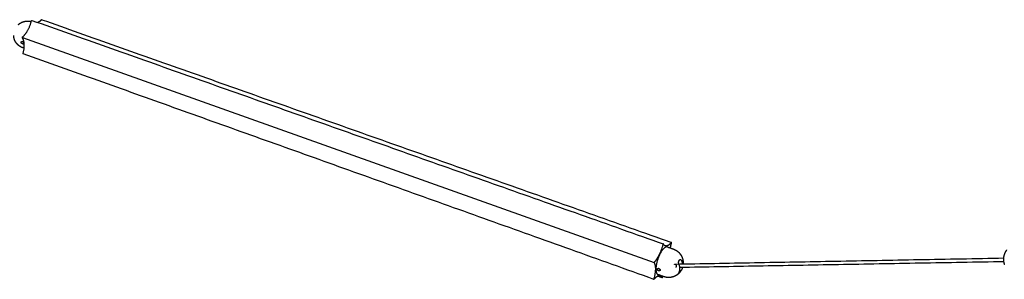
# Model space of a CAD drawing. Header units: millimetres. Extents: x -2245 to 2248, y 828 to 2983.
# Tile 9 of 10: x 1011 to 1511, y 2177 to 2309. Entities that reach past the tile are written whole.
import ezdxf

# ---------------------------------------------------------------- set-up
doc = ezdxf.new("R2010")
doc.units = ezdxf.units.MM
doc.layers.add('Layer 01', color=7, linetype='Continuous')
doc.layers.add('Make2D$Visible$Curvas', color=7, linetype='Continuous')

msp = doc.modelspace()

# ---------------------------------------------------------------- linework, layer by layer
at = {"layer": 'Layer 01'}
msp.add_line((1012.57, 2299.8), (1333.21, 2185.43), dxfattribs=at)
at = {"layer": 'Make2D$Visible$Curvas', "color": 7, "lineweight": -3}
for points, weights, degree, knots in [([(1017.16, 2308.18), (1017.2, 2308.31), (1017.28, 2308.4), (1017.36, 2308.5), (1017.42, 2308.47)], [4464.38632726, 4033.12981939, 4464.52924225, 4033.41291455, 4464.89782557], 2, [-1.0471976, -1.0471976, -1.0471976, -0.604043, -0.604043, -0.1608884, -0.1608884, -0.1608884]), ([(1010.45, 2306.28), (1010.73, 2306.53), (1011.02, 2306.76), (1011.33, 2306.96), (1011.66, 2307.18), (1012.01, 2307.37), (1012.77, 2307.7), (1013.17, 2307.83), (1013.58, 2307.93), (1014.02, 2308.03), (1014.48, 2308.09), (1014.94, 2308.11), (1015.34, 2308.12), (1015.75, 2308.1), (1016.46, 2308), (1016.77, 2307.93), (1017.08, 2307.84)], [4475.59480167, 4475.67377432, 4475.75145726, 4475.82712298, 4475.90933772, 4475.98887897, 4476.14480968, 4476.22050303, 4476.29102131, 4476.36779065, 4476.43807073, 4476.50084108, 4476.55659749, 4476.60621497, 4476.68269708, 4476.71205202, 4476.7369825], 3, [0, 0, 0, 0, 1.821159, 1.821159, 1.821159, 3.800233, 3.800233, 5.882265, 5.882265, 5.882265, 8.149485, 8.149485, 8.149485, 10.164489, 10.164489, 11.741909, 11.741909, 11.741909, 11.741909]), ([(1012.72, 2294.56), (1012.44, 2294.65), (1012.17, 2294.77), (1011.91, 2294.91), (1011.49, 2295.12), (1011.09, 2295.38), (1010.32, 2296), (1009.95, 2296.37), (1009.63, 2296.78), (1009.21, 2297.31), (1008.88, 2297.89), (1008.63, 2298.51), (1008.5, 2298.85), (1008.39, 2299.2), (1008.23, 2299.94), (1008.18, 2300.33), (1008.16, 2300.71)], [4473.8624006, 4473.84315543, 4473.82784117, 4473.81654643, 4473.79844202, 4473.79073848, 4473.79667002, 4473.81275417, 4473.84150082, 4473.87808309, 4473.93483374, 4474.01002635, 4474.05136947, 4474.09810426, 4474.20433342, 4474.26420233, 4474.32877967], 3, [0, 0, 0, 0, 1.461097, 1.461097, 1.461097, 3.803918, 3.803918, 6.407195, 6.407195, 6.407195, 9.723361, 9.723361, 9.723361, 11.545156, 11.545156, 13.467292, 13.467292, 13.467292, 13.467292]), ([(1012.58, 2299.53), (1012.52, 2299.61), (1012.57, 2299.78), (1012.61, 2299.94), (1012.71, 2300.03)], [4458.11597334, 3860.63968275, 4457.86597334, 3860.6106764, 4458.06573286], 2, [-1.047198, -1.047198, -1.047198, -0.523599, -0.523599, 0, 0, 0]), ([(1011.97, 2297.3), (1011.96, 2297.38), (1011.98, 2297.45), (1012.03, 2297.57), (1012.06, 2297.61), (1012.09, 2297.64)], [4466.07013849, 4465.98748239, 4465.89501567, 4465.72591741, 4465.65247245, 4465.57910539], 3, [0, 0, 0, 0, 0.4938059, 0.4938059, 0.8509069, 0.8509069, 0.8509069, 0.8509069]), ([(1013.11, 2296.52), (1013.1, 2296.51), (1013.09, 2296.5), (1013.02, 2296.46), (1012.96, 2296.44), (1012.81, 2296.44), (1012.73, 2296.45), (1012.57, 2296.51), (1012.48, 2296.55), (1012.32, 2296.67), (1012.25, 2296.73), (1012.12, 2296.88), (1012.07, 2296.97), (1011.99, 2297.13), (1011.97, 2297.22), (1011.97, 2297.3)], [4465.51806541, 4465.54972583, 4465.58145597, 4465.72716881, 4465.84025929, 4466.04361287, 4466.13295842, 4466.27617926, 4466.32745717, 4466.38644266, 4466.39344173, 4466.36483178, 4466.32889123, 4466.22327323, 4466.15277509, 4466.07013849], 3, [0.852197, 0.852197, 0.852197, 0.852197, 0.988786, 0.988786, 1.483179, 1.483179, 1.977572, 1.977572, 2.471965, 2.471965, 2.966358, 2.966358, 3.460751, 3.460751, 3.955144, 3.955144, 3.955144, 3.955144]), ([(1012.09, 2297.64), (1012.11, 2297.65), (1012.12, 2297.67), (1012.2, 2297.72), (1012.27, 2297.74), (1012.42, 2297.75), (1012.5, 2297.74), (1012.63, 2297.69), (1012.67, 2297.68), (1012.75, 2297.63), (1012.79, 2297.6), (1012.9, 2297.51), (1012.97, 2297.44), (1013.09, 2297.28), (1013.13, 2297.19), (1013.18, 2297.06), (1013.2, 2297.02), (1013.21, 2296.93), (1013.22, 2296.89), (1013.22, 2296.85)], [4465.57910539, 4465.55101912, 4465.52294426, 4465.39417166, 4465.29394715, 4465.11078169, 4465.02586196, 4464.91982774, 4464.88733388, 4464.83129654, 4464.80747654, 4464.749016, 4464.72865512, 4464.73076542, 4464.7532638, 4464.81897453, 4464.8458261, 4464.90956609, 4464.94680105, 4464.98760674], 3, [0.850907, 0.850907, 0.850907, 0.850907, 0.987612, 0.987612, 1.481418, 1.481418, 1.975223, 1.975223, 2.222126, 2.222126, 2.469029, 2.469029, 2.962835, 2.962835, 3.456641, 3.456641, 3.703544, 3.703544, 3.950447, 3.950447, 3.950447, 3.950447]), ([(1013.22, 2296.85), (1013.23, 2296.77), (1013.21, 2296.7), (1013.17, 2296.59), (1013.14, 2296.55), (1013.11, 2296.52)], [4464.98760674, 4465.06919886, 4465.16843347, 4465.3526703, 4465.43512866, 4465.51806541], 3, [0, 0, 0, 0, 0.494393, 0.494393, 0.8521973, 0.8521973, 0.8521973, 0.8521973]), ([(1337.82, 2194.83), (1337.77, 2194.85), (1337.69, 2194.75), (1337.62, 2194.65), (1337.58, 2194.5)], [4205.09020444, 3798.70179891, 4204.72162112, 3798.41870376, 4204.57870613], 2, [-0.8863092, -0.8863092, -0.8863092, -0.4431546, -0.4431546, 0, 0, 0]), ([(1339.95, 2193.29), (1338.33, 2193.87), (1336.24, 2189.95), (1334.15, 2186.02), (1334.06, 2182.24)], [4214.68666566, 3533.35763892, 4204.48248281, 3527.37434813, 4204.63871973], 2, [9.718511, 9.718511, 9.718511, 22.923413, 22.923413, 36.128316, 36.128316, 36.128316]), ([(1342.92, 2192.24), (1343.46, 2192.05), (1343.97, 2191.79), (1344.45, 2191.48), (1345.08, 2191.08), (1345.65, 2190.58), (1346.13, 2190.01), (1346.19, 2189.94), (1346.24, 2189.87), (1346.3, 2189.8), (1346.54, 2189.49), (1346.75, 2189.17), (1347.14, 2188.48), (1347.31, 2188.1), (1347.45, 2187.71), (1347.61, 2187.26), (1347.73, 2186.8), (1347.87, 2185.88), (1347.9, 2185.42), (1347.89, 2184.96)], [4212.41334898, 4212.33747668, 4212.24893452, 4212.14948626, 4212.0193453, 4211.87179919, 4211.71182479, 4211.69277363, 4211.67356083, 4211.65419571, 4211.57094841, 4211.48504913, 4211.30281665, 4211.20650243, 4211.10932375, 4210.99813253, 4210.88627014, 4210.66739251, 4210.56080105, 4210.45684914], 3, [0, 0, 0, 0, 2.659328, 2.659328, 2.659328, 6.142883, 6.142883, 6.142883, 6.557087, 6.557087, 6.557087, 8.338743, 8.338743, 10.255763, 10.255763, 10.255763, 12.450465, 12.450465, 14.582836, 14.582836, 14.582836, 14.582836]), ([(1511.05, 2184.31), (1510.86, 2184.83), (1510.72, 2185.36), (1510.58, 2186.36), (1510.55, 2186.82), (1510.57, 2187.29), (1510.57, 2187.39), (1510.58, 2187.49), (1510.59, 2187.64), (1510.59, 2187.7), (1510.6, 2187.75), (1510.66, 2188.35), (1510.78, 2188.95), (1511.17, 2190.08), (1511.42, 2190.63), (1511.74, 2191.13), (1511.81, 2191.24), (1511.87, 2191.34), (1511.96, 2191.46), (1511.97, 2191.48), (1512.05, 2191.6), (1512.12, 2191.69), (1512.19, 2191.77)], [4020.69352891, 4020.83206376, 4020.96615343, 4021.20246625, 4021.30599874, 4021.40299871, 4021.42408806, 4021.44486041, 4021.47625852, 4021.48711748, 4021.49787902, 4021.61835368, 4021.72622147, 4021.91187972, 4021.98916582, 4022.04957323, 4022.06192379, 4022.07355888, 4022.08682034, 4022.08913849, 4022.10106751, 4022.11010537, 4022.11853013], 3, [0, 0, 0, 0, 2.405376, 2.405376, 4.459356, 4.459356, 4.459356, 4.905334, 4.905334, 5.14431, 5.14431, 5.14431, 7.824405, 7.824405, 10.49157, 10.49157, 10.49157, 11.036545, 11.036545, 11.154029, 11.154029, 11.650133, 11.650133, 11.650133, 11.650133]), ([(1333.33, 2185.69), (1333.25, 2185.58), (1333.2, 2185.41), (1333.15, 2185.23), (1333.19, 2185.15)], [4198.25811173, 3635.6106764, 4198.0583522, 3635.63968275, 4198.3083522], 2, [-1.047198, -1.047198, -1.047198, -0.523599, -0.523599, 0, 0, 0]), ([(1343.79, 2184.59), (1344.18, 2184.6), (1344.3, 2183.94), (1344.42, 2183.29), (1344.1, 2182.92)], [4208.74587098, 3362.31083122, 4209.65776131, 3362.43724751, 4208.94781559], 2, [-3.615456, -3.615456, -3.615456, -1.807728, -1.807728, 0, 0, 0]), ([(1345.74, 2184.66), (1345.71, 2184.73), (1345.69, 2184.8), (1345.65, 2184.95), (1345.63, 2185.03), (1345.6, 2185.19), (1345.6, 2185.27), (1345.59, 2185.43), (1345.59, 2185.51), (1345.6, 2185.75), (1345.62, 2185.91), (1345.69, 2186.12), (1345.72, 2186.18), (1345.78, 2186.3), (1345.82, 2186.35), (1345.86, 2186.4)], [4202.55007782, 4202.51475096, 4202.48771859, 4202.44995926, 4202.43928308, 4202.4354964, 4202.44217042, 4202.47334743, 4202.49807595, 4202.59778211, 4202.70073878, 4202.90031228, 4202.97545914, 4203.13534899, 4203.22068792, 4203.31174279], 3, [0, 0, 0, 0, 0.37557, 0.37557, 0.75114, 0.75114, 1.12671, 1.12671, 1.502279, 1.502279, 2.253419, 2.253419, 2.628989, 2.628989, 3.004559, 3.004559, 3.004559, 3.004559]), ([(1346.23, 2186.81), (1346.24, 2186.81), (1346.24, 2186.81), (1346.29, 2186.84), (1346.33, 2186.86), (1346.42, 2186.88), (1346.47, 2186.88), (1346.56, 2186.86), (1346.6, 2186.84), (1346.74, 2186.77), (1346.82, 2186.7), (1346.97, 2186.5), (1347.04, 2186.38), (1347.1, 2186.24)], [4204.2457648, 4204.25974652, 4204.27372804, 4204.38883634, 4204.49009014, 4204.6929224, 4204.79294791, 4204.9838553, 4205.07583432, 4205.3416611, 4205.49463157, 4205.7543492, 4205.8543047, 4205.92507782], 3, [0.323924, 0.323924, 0.323924, 0.323924, 0.375838, 0.375838, 0.751676, 0.751676, 1.127515, 1.127515, 1.503353, 1.503353, 2.255029, 2.255029, 3.006706, 3.006706, 3.006706, 3.006706]), ([(1334.77, 2181.99), (1334.77, 2182.03), (1334.78, 2182.07), (1334.8, 2182.15), (1334.81, 2182.18), (1334.84, 2182.24), (1334.86, 2182.26), (1334.88, 2182.28)], [4204.09745385, 4204.05664816, 4204.01232894, 4203.92087971, 4203.87354632, 4203.79207635, 4203.75926206, 4203.72616564], 3, [0, 0, 0, 0, 0.2469029, 0.2469029, 0.4938059, 0.4938059, 0.6568983, 0.6568983, 0.6568983, 0.6568983]), ([(1336.09, 2181.2), (1336.06, 2181.17), (1336.02, 2181.14), (1335.91, 2181.09), (1335.84, 2181.07), (1335.67, 2181.07), (1335.58, 2181.09), (1335.39, 2181.16), (1335.3, 2181.2), (1335.12, 2181.33), (1335.04, 2181.4), (1334.91, 2181.56), (1334.86, 2181.64), (1334.78, 2181.82), (1334.77, 2181.9), (1334.77, 2181.99)], [4203.41092804, 4203.48642685, 4203.56454188, 4203.75567392, 4203.86872461, 4204.07198884, 4204.16123013, 4204.30416244, 4204.35526328, 4204.41390674, 4204.42075365, 4204.39184725, 4204.35577182, 4204.24988463, 4204.17904597, 4204.09745385], 3, [0.655414, 0.655414, 0.655414, 0.655414, 0.988786, 0.988786, 1.483179, 1.483179, 1.977572, 1.977572, 2.471965, 2.471965, 2.966358, 2.966358, 3.460751, 3.460751, 3.955144, 3.955144, 3.955144, 3.955144]), ([(1334.88, 2182.28), (1334.91, 2182.32), (1334.95, 2182.35), (1335.07, 2182.41), (1335.15, 2182.43), (1335.28, 2182.44), (1335.33, 2182.44), (1335.42, 2182.42), (1335.47, 2182.41), (1335.61, 2182.36), (1335.7, 2182.31), (1335.86, 2182.18), (1335.94, 2182.1), (1336.06, 2181.93), (1336.11, 2181.84), (1336.17, 2181.66), (1336.19, 2181.56), (1336.19, 2181.48)], [4203.72616564, 4203.6590538, 4203.59078187, 4203.42025782, 4203.32147586, 4203.18323847, 4203.13954981, 4203.05670286, 4203.017413, 4202.91145339, 4202.85382605, 4202.77647794, 4202.75598947, 4202.75806084, 4202.78049252, 4202.86802489, 4202.93226599, 4203.0149221], 3, [0.656898, 0.656898, 0.656898, 0.656898, 0.987612, 0.987612, 1.481418, 1.481418, 1.728321, 1.728321, 1.975223, 1.975223, 2.469029, 2.469029, 2.962835, 2.962835, 3.456641, 3.456641, 3.950447, 3.950447, 3.950447, 3.950447]), ([(1336.19, 2181.48), (1336.18, 2181.4), (1336.16, 2181.32), (1336.12, 2181.24), (1336.1, 2181.22), (1336.09, 2181.2)], [4203.0149221, 4203.09755869, 4203.19686486, 4203.3386055, 4203.3744616, 4203.41092804], 3, [0, 0, 0, 0, 0.494393, 0.494393, 0.655414, 0.655414, 0.655414, 0.655414]), ([(1345.57, 2179.74), (1345.42, 2179.6), (1345.27, 2179.47), (1344.75, 2179.05), (1344.36, 2178.8), (1343.95, 2178.58), (1343.59, 2178.39), (1343.22, 2178.24), (1342.84, 2178.11), (1342.09, 2177.87), (1341.32, 2177.74), (1340.53, 2177.74), (1340.15, 2177.75), (1339.77, 2177.78), (1338.94, 2177.91), (1338.51, 2178.02), (1338.09, 2178.17)], [4209.41162351, 4209.38917586, 4209.36842712, 4209.30506749, 4209.27048842, 4209.24616157, 4209.22526874, 4209.21201676, 4209.20652891, 4209.19580955, 4209.21480988, 4209.26283826, 4209.28628776, 4209.31654921, 4209.39638033, 4209.44818858, 4209.5081461], 3, [1.203018, 1.203018, 1.203018, 1.203018, 2.138888, 2.138888, 4.325103, 4.325103, 4.325103, 6.202042, 6.202042, 6.202042, 9.873714, 9.873714, 9.873714, 11.66436, 11.66436, 13.757889, 13.757889, 13.757889, 13.757889]), ([(1345.57, 2179.74), (1345.54, 2179.72), (1345.52, 2179.7), (1345.48, 2179.66), (1345.46, 2179.65), (1345.44, 2179.64), (1345.44, 2179.65), (1345.43, 2179.67), (1345.45, 2179.71), (1345.51, 2179.83), (1345.56, 2179.91), (1345.62, 2180.01)], [4209.41179503, 4209.31257959, 4209.20920026, 4208.98263723, 4208.86023778, 4208.61765225, 4208.49617657, 4208.13127751, 4207.90258823, 4207.47648737, 4207.2902537, 4207.13088939], 3, [0.41257, 0.41257, 0.41257, 0.41257, 0.751676, 0.751676, 1.127515, 1.127515, 1.503353, 1.503353, 2.255029, 2.255029, 3.006706, 3.006706, 3.006706, 3.006706]), ([(1345.69, 2179.86), (1345.65, 2179.81), (1345.61, 2179.78), (1345.58, 2179.75), (1345.57, 2179.74), (1345.57, 2179.74)], [4209.75253749, 4209.65731795, 4209.55285107, 4209.43324023, 4209.42254206, 4209.41179503], 3, [0, 0, 0, 0, 0.3758382, 0.3758382, 0.4125702, 0.4125702, 0.4125702, 0.4125702]), ([(1346.97, 2181.59), (1346.94, 2181.54), (1346.91, 2181.49), (1346.84, 2181.38), (1346.8, 2181.32), (1346.71, 2181.2), (1346.67, 2181.14), (1346.58, 2181.01), (1346.54, 2180.95), (1346.4, 2180.76), (1346.3, 2180.62), (1346.16, 2180.44), (1346.12, 2180.38), (1346.03, 2180.27), (1345.99, 2180.22), (1345.96, 2180.17)], [4210.50588939, 4210.58543712, 4210.65617822, 4210.78031616, 4210.83398656, 4210.9201628, 4210.95305823, 4210.9974775, 4211.00872483, 4211.00684806, 4210.95767342, 4210.81066992, 4210.7486136, 4210.60416735, 4210.52144687, 4210.42753749], 3, [0, 0, 0, 0, 0.37557, 0.37557, 0.75114, 0.75114, 1.12671, 1.12671, 1.502279, 1.502279, 2.253419, 2.253419, 2.628989, 2.628989, 3.004559, 3.004559, 3.004559, 3.004559]), ([(1337.2, 2177.66), (1337.25, 2177.64), (1337.33, 2177.74), (1337.4, 2177.84), (1337.44, 2177.99)], [4221.28439229, 3810.82760404, 4221.65476529, 3811.1124882, 4221.79873326], 2, [-0.8894942, -0.8894942, -0.8894942, -0.4447471, -0.4447471, 0, 0, 0])]:
    msp.add_rational_spline(points, weights, degree=degree, knots=knots, dxfattribs=at)
for points, weights, degree in [([(1017.42, 2308.47), (1337.82, 2194.83)], [3814.45807722, 3592.49884821], 1), ([(1020.27, 2307.46), (1021.17, 2307.77), (1022.11, 2308.63)], [4328.74193456, 4328.83486197, 4478.91140434], 2), ([(1022.11, 2308.63), (1022.27, 2308.78)], [4478.91140434, 4479.26669476], 1), ([(1022.27, 2308.78), (1022.34, 2308.84), (1022.39, 2308.82)], [4479.26669476, 4188.62419144, 4479.57806702], 2), ([(1022.39, 2308.82), (1341.98, 2195.6)], [3827.09461201, 3605.12987959], 1), ([(1012.87, 2300.18), (1015.81, 2302.87), (1017.09, 2307.9)], [4458.42102328, 3866.73086693, 4464.41380907], 2), ([(1017.09, 2307.9), (1017.16, 2308.18)], [4464.41380907, 4464.38632726], 1), ([(1012.67, 2299.4), (1012.58, 2299.53)], [4458.49874556, 4458.11597334], 1), ([(1013.04, 2292.03), (1014.33, 2297.06), (1012.67, 2299.4)], [4465.99874556, 3867.23327166, 4458.49874556], 2), ([(1012.71, 2300.03), (1012.87, 2300.18)], [4458.06573286, 4458.42102328], 1), ([(1013.46, 2294.29), (1012.72, 2294.56)], [3820.90914037, 3821.45641432], 1), ([(1013.02, 2291.48), (1012.91, 2291.52), (1012.97, 2291.76)], [4466.41102695, 3470.21210761, 4466.02622737], 2), ([(1012.97, 2291.76), (1013.04, 2292.03)], [4466.02622737, 4465.99874556], 1), ([(1333.03, 2176.83), (1013.02, 2291.48)], [3593.06031458, 3814.97437751], 1), ([(1337.51, 2194.21), (1336.1, 2188.88), (1333.48, 2185.85)], [4204.60618794, 3641.73086693, 4198.61340215], 2), ([(1337.58, 2194.5), (1337.51, 2194.21)], [4204.57870613, 4204.60618794], 1), ([(1337.85, 2194.8), (1337.83, 2194.83), (1337.82, 2194.83)], [4205.22822518, 4150.85447829, 4205.09020444], 2), ([(1337.91, 2194.68), (1337.85, 2194.8)], [4205.61099741, 4205.22822518], 1), ([(1338.78, 2193.84), (1338.25, 2194.03), (1337.91, 2194.68)], [4209.7484341, 4153.31729387, 4205.61099741], 2), ([(1341.74, 2195.38), (1340.02, 2193.4), (1338.78, 2193.84)], [4219.1037832, 3940.43203226, 4209.7484341], 2), ([(1341.44, 2192.76), (1341.62, 2193.86), (1341.92, 2195.02)], [4149.03720599, 4151.36663908, 4220.18631496], 2), ([(1341.88, 2195.54), (1341.74, 2195.38)], [4219.45907362, 4219.1037832], 1), ([(1341.98, 2195.6), (1341.94, 2195.61), (1341.88, 2195.54)], [4219.77044589, 3945.68220334, 4219.45907362], 2), ([(1341.92, 2195.02), (1342, 2195.31)], [4220.18631496, 4220.15883315], 1), ([(1342.02, 2195.46), (1342.03, 2195.58), (1341.98, 2195.6)], [4220.08407362, 3847.85954857, 4219.77044589], 2), ([(1342.02, 2195.46), (1342.02, 2195.4), (1342, 2195.31)], [4220.08407362, 4076.35290059, 4220.15883315], 2), ([(1339.95, 2193.29), (1342.92, 2192.24)], [3600.66631278, 3598.72418624], 1), ([(1333.26, 2185.03), (1334.49, 2182.73), (1333.08, 2177.4)], [4198.69112443, 3642.23327166, 4206.19112443], 2), ([(1333.19, 2185.15), (1333.26, 2185.03)], [4198.3083522, 4198.69112443], 1), ([(1333.48, 2185.85), (1333.33, 2185.69)], [4198.61340215, 4198.25811173], 1), ([(1343.52, 2184.45), (1343.64, 2184.59), (1343.79, 2184.59)], [4208.12780387, 4045.04204948, 4208.74587098], 2), ([(1343.79, 2184.59), (1510.59, 2187.68)], [3638.76708279, 3482.79940196], 1), ([(1345.62, 2180.01), (1346.84, 2181.92), (1345.74, 2184.66)], [4207.13088939, 3841.5455561, 4202.55007782], 2), ([(1345.86, 2186.4), (1345.93, 2186.48), (1346, 2186.56)], [4203.31174279, 4202.60411603, 4203.6431859], 2), ([(1346, 2186.56), (1346.07, 2186.64), (1346.13, 2186.71)], [4203.6431859, 4202.94168591, 4203.98674279], 2), ([(1346.13, 2186.71), (1346.16, 2186.75), (1346.2, 2186.78), (1346.23, 2186.81)], [4203.98674279, 4204.0712761, 4204.15852431, 4204.2457648], 3), ([(1510.66, 2185.78), (1346.21, 2182.82)], [3482.11466582, 3635.75900124], 1), ([(1347.1, 2186.24), (1347.41, 2185.44), (1347.53, 2184.66)], [4205.92507782, 4106.71170951, 4077.35110977], 2), ([(1347.89, 2184.96), (1347.89, 2184.86), (1347.89, 2184.76), (1347.88, 2184.67)], [4210.45684914, 4210.43498382, 4210.4132533, 4210.39166972], 3), ([(1333.27, 2177.05), (1335.01, 2179.07), (1336.26, 2178.62)], [4207.27365618, 3932.96393318, 4216.70803892], 2), ([(1334.06, 2182.24), (1334, 2179.64), (1335.11, 2179.24)], [4204.63871973, 3842.14391291, 4211.78146278], 2), ([(1334.88, 2182.28), (1334.88, 2182.28)], [3650.90455525, 3650.91046163], 1), ([(1337.2, 2177.66), (1334.95, 2178.47)], [3605.68143053, 3607.15778303], 1), ([(1338.09, 2178.17), (1335.11, 2179.24)], [3595.65191452, 3597.59372226], 1), ([(1336.26, 2178.62), (1336.77, 2178.44), (1337.11, 2177.81)], [4216.70803892, 4166.40850935, 4220.76644198], 2), ([(1345.83, 2180.01), (1345.76, 2179.93), (1345.69, 2179.86)], [4210.09099624, 4209.05059147, 4209.75253749], 2), ([(1345.96, 2180.17), (1345.82, 2180.37)], [4210.42753749, 4210.3871205], 1), ([(1345.96, 2180.17), (1345.89, 2180.09), (1345.83, 2180.01)], [4210.42753749, 4209.38816135, 4210.09099624], 2), ([(1347.21, 2182.02), (1347.1, 2181.79), (1346.97, 2181.59)], [4209.83073837, 4205.2969323, 4210.50588939], 2), ([(1347.53, 2182.84), (1347.44, 2182.56), (1347.33, 2182.29), (1347.21, 2182.02)], [4209.99784107, 4209.93977128, 4209.88396904, 4209.83073832], 3), ([(1347.48, 2182.84), (1347.39, 2182.41), (1347.21, 2182.02)], [4109.87490319, 4145.61621527, 4209.83073837], 2), ([(1333.01, 2177.11), (1332.94, 2176.86), (1333.03, 2176.83)], [4206.21860624, 3268.33626478, 4206.60340582], 2), ([(1333.08, 2177.4), (1333.01, 2177.11)], [4206.19112443, 4206.21860624], 1), ([(1333.03, 2176.83), (1333.07, 2176.82), (1333.13, 2176.89)], [4206.60340582, 3927.66281405, 4206.91836576], 2), ([(1333.13, 2176.89), (1333.27, 2177.05)], [4206.91836576, 4207.27365618], 1), ([(1337.11, 2177.81), (1337.17, 2177.69)], [4220.76644198, 4221.1492142], 1), ([(1337.17, 2177.69), (1337.19, 2177.66), (1337.2, 2177.66)], [4221.1492142, 4168.83066103, 4221.28439229], 2), ([(1337.44, 2177.99), (1337.51, 2178.28)], [4221.79873326, 4221.77125145], 1), ([(1337.51, 2178.28), (1337.52, 2178.32), (1337.54, 2178.37)], [4221.77125145, 4216.17263622, 4210.68535633], 2)]:
    msp.add_rational_spline(points, weights, degree=degree, dxfattribs=at)

doc.saveas('drawing.dxf')
